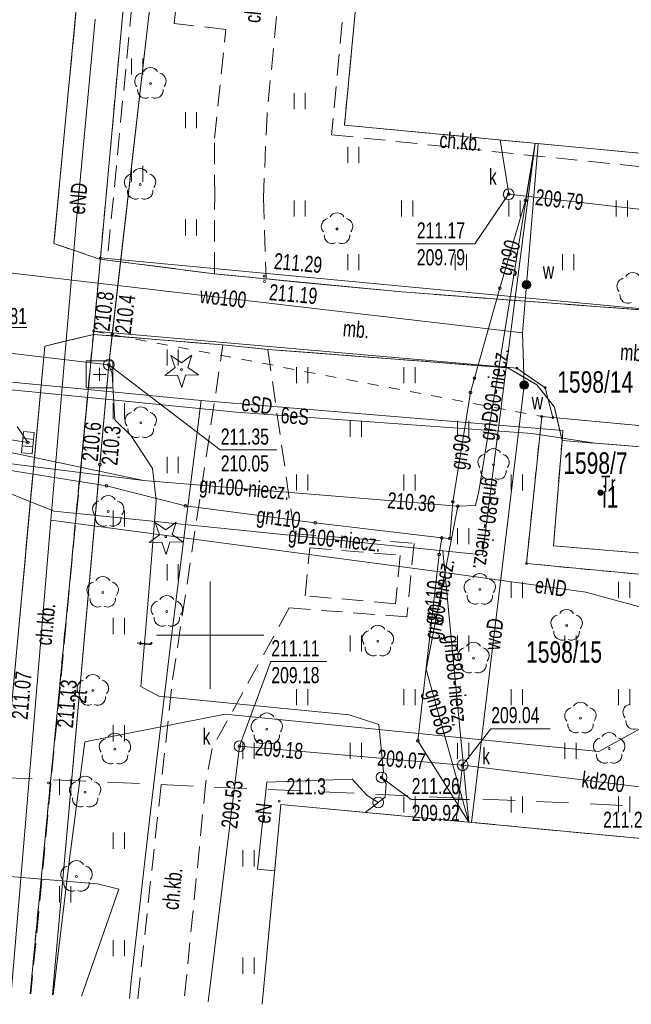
# Model space of a CAD drawing. Header units: millimetres. Extents: x 6874 to 479855, y -393105 to -20937.
# Tile 28 of 42: x 270593 to 299071, y -390325 to -344467. Entities that reach past the tile are written whole.
import ezdxf

# ---------------------------------------------------------------- set-up
doc = ezdxf.new("R2010")
doc.units = ezdxf.units.MM
doc.header["$MEASUREMENT"] = 0
for name, pattern in [('2_OTKC', [1500, 1000, -500]), ('2_OTKJ', [2000, 1500, -500]), ('2_OTKU', [2000, 1500, -500]), ('2_OTZI', [1500, 1000, -500]), ('2_OTZT', [1500, 1000, -500]), ('4', [2500, 1500, -1000]), ('EGUG', [1000, 500, -500])]:
    doc.linetypes.add(name, pattern=pattern)
doc.layers.add('Nowe_Rysunki i obrazki_Nr_pióra__1', color=7, linetype='Continuous', lineweight=13)
doc.styles.add('STYL_AUTOMATYCZNY_1', font='arial.ttf', dxfattribs={"width": 0.7})

msp = doc.modelspace()

# ---------------------------------------------------------------- linework, layer by layer
at = {"layer": 'Nowe_Rysunki i obrazki_Nr_pióra__1', "color": 7, "linetype": '2_OTKC', "lineweight": 13}
for p, q in [((275277, -322295), (272189, -354895)), ((276539, -336322), (274673, -355665)), ((283290, -336847), (282110, -348854)), ((286298, -337116), (285118, -349826)), ((286877, -337168), (285714, -349377)), ((277781, -344637), (278475, -338918)), ((280197, -344926), (277781, -344637)), ((279664, -349992), (280197, -344926)), ((282110, -348854), (281940, -352764)), ((285714, -349377), (302802, -351004)), ((285118, -349826), (303258, -351706)), ((279674, -352699), (279664, -349992)), ((279658, -356302), (279674, -352699)), ((281940, -352764), (282064, -356542)), ((274311, -355619), (272189, -354895)), ((274311, -355619), (274673, -355665)), ((279658, -356302), (282064, -356542)), ((274034, -359123), (271114, -389841)), ((274034, -359123), (271765, -359676)), ((271765, -359676), (268972, -389745)), ((277714, -375205), (280059, -359617)), ((282142, -359826), (280059, -359617)), ((282142, -359826), (283388, -368406)), ((283388, -368406), (288958, -368856)), ((283878, -371296), (284098, -369066)), ((284098, -369066), (288308, -369416)), ((288958, -368856), (288618, -372276)), ((288308, -369416), (288088, -371666)), ((288088, -371666), (283878, -371296)), ((283148, -371866), (279548, -378406)), ((288618, -372276), (283148, -371866)), ((276093, -390065), (277714, -375205)), ((279548, -378406), (279261, -379985)), ((279261, -379985), (278248, -390162))]:
    msp.add_line(p, q, dxfattribs=at)
at = {"layer": 'Nowe_Rysunki i obrazki_Nr_pióra__1', "color": 7, "linetype": '2_OTKJ', "lineweight": 13}
for p, q in [((275277, -322295), (272189, -354895)), ((271765, -359676), (268972, -389745))]:
    msp.add_line(p, q, dxfattribs=at)
at = {"layer": 'Nowe_Rysunki i obrazki_Nr_pióra__1', "color": 7, "linetype": 'Continuous', "lineweight": 13}
for p, q in [((272189, -354895), (275277, -322295)), ((278270, -329837), (274741, -360538)), ((277668, -335078), (274905, -359114)), ((276128, -336196), (274348, -355556)), ((285714, -349377), (286877, -337168)), ((273242, -353776), (274112, -344443)), ((275806, -347026), (275806, -346276)), ((276331, -347026), (276331, -346276)), ((283366, -348633), (283366, -347883)), ((283891, -348633), (283891, -347883)), ((278306, -349526), (278306, -348776)), ((278831, -349526), (278831, -348776)), ((302802, -351004), (285714, -349377)), ((291968, -366446), (294589, -350222)), ((293362, -352597), (292962, -350067)), ((293731, -356934), (294589, -350222)), ((294148, -352886), (294589, -350222)), ((294194, -356810), (294739, -350237)), ((285866, -351133), (285866, -350383)), ((286391, -351133), (286391, -350383)), ((275806, -352026), (275806, -351276)), ((276331, -352026), (276331, -351276)), ((293358, -352596), (291778, -354906)), ((306856, -354156), (293362, -352597)), ((283366, -353633), (283366, -352883)), ((283891, -353633), (283891, -352883)), ((288366, -353633), (288366, -352883)), ((288891, -353633), (288891, -352883)), ((292948, -356976), (294148, -352886)), ((293366, -353633), (293366, -352883)), ((293891, -353633), (293891, -352883)), ((298366, -353633), (298366, -352883)), ((298891, -353633), (298891, -352883)), ((272044, -367782), (273242, -353776)), ((278306, -354526), (278306, -353776)), ((278831, -354526), (278831, -353776)), ((289064, -354906), (291778, -354906)), ((285866, -356133), (285866, -355383)), ((286391, -356133), (286391, -355383)), ((290866, -356133), (290866, -355383)), ((291391, -356133), (291391, -355383)), ((295866, -356133), (295866, -355383)), ((296391, -356133), (296391, -355383)), ((294008, -359059), (265098, -355666)), ((274348, -355556), (274038, -358976)), ((306858, -358626), (274348, -355556)), ((274673, -355665), (279658, -356302)), ((279658, -356302), (282064, -356542)), ((282064, -356542), (288393, -357149)), ((301593, -358134), (288393, -357149)), ((291768, -361156), (292948, -356976)), ((291768, -361156), (292948, -356976)), ((293097, -361893), (293731, -356934)), ((293097, -361893), (293731, -356934)), ((294008, -359059), (294194, -356810)), ((274741, -360538), (257778, -358567)), ((274741, -360538), (257778, -358567)), ((274038, -358976), (271078, -389839)), ((293738, -360696), (274038, -358976)), ((294085, -361483), (294008, -359059)), ((274034, -359123), (271765, -359676)), ((280059, -359617), (274034, -359123)), ((274905, -359114), (274741, -360538)), ((271765, -359676), (268972, -389745)), ((277452, -360580), (277452, -359830)), ((277977, -360580), (277977, -359830)), ((282142, -359826), (280059, -359617)), ((288095, -360276), (282142, -359826)), ((274933, -360361), (273683, -360361)), ((273683, -360361), (273683, -361611)), ((274933, -361611), (274933, -360361)), ((277827, -360672), (277634, -360104)), ((277634, -360104), (278124, -360451)), ((278124, -360451), (278605, -360092)), ((278605, -360092), (278427, -360665)), ((288095, -360276), (293327, -360687)), ((279044, -362196), (264973, -360847)), ((274741, -360538), (272113, -389886)), ((274308, -360686), (274308, -361286)), ((274741, -360538), (274325, -365184)), ((274898, -360966), (274741, -360538)), ((274898, -360966), (274741, -360538)), ((274741, -360538), (279934, -364506)), ((277346, -361031), (277827, -360672)), ((278427, -360665), (278917, -361012)), ((283480, -361399), (283480, -360649)), ((284005, -361399), (284005, -360649)), ((288480, -361399), (288480, -360649)), ((289005, -361399), (289005, -360649)), ((293327, -360687), (294677, -361473)), ((295058, -361606), (293738, -360696)), ((264258, -361106), (280668, -362746)), ((274008, -360986), (274608, -360986)), ((275028, -363106), (274898, -360966)), ((275028, -363106), (274898, -360966)), ((277946, -361024), (277346, -361031)), ((278138, -361592), (277946, -361024)), ((278317, -361019), (278138, -361592)), ((278917, -361012), (278317, -361019)), ((291588, -361826), (291768, -361156)), ((273683, -361611), (274933, -361611)), ((291625, -381854), (294085, -361483)), ((294677, -361473), (295488, -362516)), ((295418, -362996), (295058, -361606)), ((279044, -362196), (277677, -373069)), ((295886, -363595), (279044, -362196)), ((290768, -366916), (291588, -361826)), ((292138, -369396), (293097, -361893)), ((274952, -363080), (274952, -362330)), ((275477, -363080), (275477, -362330)), ((295847, -364063), (295488, -362516)), ((276358, -365936), (262867, -363067)), ((275787, -363852), (275028, -363106)), ((275787, -363852), (275028, -363106)), ((280668, -362746), (294458, -363746)), ((285980, -363899), (285980, -363149)), ((286505, -363899), (286505, -363149)), ((290980, -363899), (290980, -363149)), ((291505, -363899), (291505, -363149)), ((294188, -369796), (294898, -362946)), ((294898, -362946), (295418, -362996)), ((295418, -362996), (301258, -363546)), ((262502, -363522), (272193, -367354)), ((265811, -363362), (270977, -364162)), ((270978, -364166), (270468, -363411)), ((270680, -364636), (270777, -363640)), ((270777, -363640), (271274, -363689)), ((295847, -364063), (295886, -363595)), ((271243, -364012), (270745, -363964)), ((271274, -363689), (271178, -364684)), ((276778, -365366), (275787, -363852)), ((276778, -365366), (275787, -363852)), ((294458, -363746), (297375, -364189)), ((295443, -368975), (295847, -364063)), ((295847, -364063), (300727, -364464)), ((274638, -366176), (263768, -364436)), ((263768, -364436), (274638, -366176)), ((264468, -364426), (276358, -365936)), ((276358, -365936), (264468, -364426)), ((271209, -364361), (270711, -364312)), ((279934, -364506), (282567, -364506)), ((271178, -364684), (270680, -364636)), ((277452, -365580), (277452, -364830)), ((277977, -365580), (277977, -364830)), ((274325, -365184), (272113, -389886)), ((276948, -366866), (276778, -365366)), ((276948, -366866), (276778, -365366)), ((290988, -367126), (276358, -365936)), ((283480, -366399), (283480, -365649)), ((284005, -366399), (284005, -365649)), ((288480, -366399), (288480, -365649)), ((289005, -366399), (289005, -365649)), ((293480, -366399), (293480, -365649)), ((294005, -366399), (294005, -365649)), ((274638, -366176), (278318, -367106)), ((291968, -366446), (291818, -367086)), ((276608, -371136), (276948, -366866)), ((276608, -371136), (276948, -366866)), ((278318, -367106), (284348, -367906)), ((290988, -367126), (289518, -374736)), ((290618, -368626), (290768, -366916)), ((291818, -367086), (290988, -367126)), ((272193, -367354), (290298, -369206)), ((274952, -368080), (274952, -367330)), ((275477, -368080), (275477, -367330)), ((270771, -382993), (272044, -367782)), ((272044, -367782), (290268, -370193)), ((277097, -368452), (276904, -367884)), ((276904, -367884), (277394, -368231)), ((277394, -368231), (277875, -367872)), ((277875, -367872), (277697, -368445)), ((284348, -367906), (290248, -368606)), ((290980, -368899), (290980, -368149)), ((291505, -368899), (291505, -368149)), ((276616, -368811), (277097, -368452)), ((277697, -368445), (278187, -368792)), ((290248, -368606), (290128, -369376)), ((290248, -368606), (290618, -368626)), ((277216, -368804), (276616, -368811)), ((277408, -369372), (277216, -368804)), ((277587, -368799), (277408, -369372)), ((278187, -368792), (277587, -368799)), ((300324, -369375), (295443, -368975)), ((290128, -369376), (289128, -378056)), ((290298, -369206), (292138, -369396)), ((290298, -369206), (291513, -381844)), ((277452, -370580), (277452, -369830)), ((277977, -370580), (277977, -369830)), ((301198, -370466), (294188, -369796)), ((290268, -370193), (296953, -371129)), ((279458, -375626), (279458, -370626)), ((279458, -375626), (279458, -370626)), ((293480, -371399), (293480, -370649)), ((294005, -371399), (294005, -370649)), ((298480, -371399), (298480, -370649)), ((299005, -371399), (299005, -370649)), ((276238, -375516), (276608, -371136)), ((276238, -375516), (276608, -371136)), ((296953, -371129), (301840, -372467)), ((274952, -373080), (274952, -372330)), ((275477, -373080), (275477, -372330)), ((277677, -373069), (276686, -381348)), ((276958, -373126), (281958, -373126)), ((276958, -373126), (281958, -373126)), ((285980, -373899), (285980, -373149)), ((286505, -373899), (286505, -373149)), ((290980, -373899), (290980, -373149)), ((291505, -373899), (291505, -373149)), ((295980, -373899), (295980, -373149)), ((296505, -373899), (296505, -373149)), ((280828, -378306), (282288, -374366)), ((282288, -374366), (284894, -374366)), ((291513, -381844), (289518, -374736)), ((277068, -375976), (276238, -375516)), ((277068, -375976), (276238, -375516)), ((282588, -376516), (277068, -375976)), ((282588, -376516), (277068, -375976)), ((283480, -376399), (283480, -375649)), ((284005, -376399), (284005, -375649)), ((288480, -376399), (288480, -375649)), ((289005, -376399), (289005, -375649)), ((293480, -376399), (293480, -375649)), ((294005, -376399), (294005, -375649)), ((298480, -376399), (298480, -375649)), ((299005, -376399), (299005, -375649)), ((280160, -376813), (273621, -378096)), ((297558, -378546), (280160, -376813)), ((285938, -376836), (282588, -376516)), ((285938, -376836), (282588, -376516)), ((287318, -377296), (285938, -376836)), ((287318, -377296), (285938, -376836)), ((274952, -378080), (274952, -377330)), ((275477, -378080), (275477, -377330)), ((287528, -379516), (287318, -377296)), ((287528, -379516), (287318, -377296)), ((299975, -377211), (297558, -378546)), ((291218, -379186), (292528, -377501)), ((292528, -377501), (295297, -377501)), ((273621, -378096), (272911, -383563)), ((280826, -378303), (279373, -390212)), ((291218, -379185), (280826, -378303)), ((280980, -378899), (280980, -378149)), ((281505, -378899), (281505, -378149)), ((285980, -378899), (285980, -378149)), ((286505, -378899), (286505, -378149)), ((289128, -378056), (291513, -381844)), ((290980, -378899), (290980, -378149)), ((291505, -378899), (291505, -378149)), ((295980, -378899), (295980, -378149)), ((296505, -378899), (296505, -378149)), ((290909, -381787), (291218, -379185)), ((304424, -380797), (291218, -379185)), ((287443, -379756), (287528, -379516)), ((287443, -379756), (287528, -379516)), ((272452, -380580), (272452, -379830)), ((272977, -380580), (272977, -379830)), ((282108, -379976), (281668, -384036)), ((286068, -379836), (282108, -379976)), ((286768, -380596), (286068, -379836)), ((287658, -380036), (287443, -379756)), ((287658, -380036), (287443, -379756)), ((287443, -379756), (288822, -380784)), ((287608, -380676), (287658, -380036)), ((287608, -380676), (287658, -380036)), ((287288, -380921), (286768, -380596)), ((281876, -390325), (282756, -381016)), ((282756, -381016), (299875, -382634)), ((286680, -381387), (287608, -380676)), ((286680, -381387), (287608, -380676)), ((288480, -381399), (288480, -380649)), ((288822, -380784), (291536, -380784)), ((289005, -381399), (289005, -380649)), ((293480, -381399), (293480, -380649)), ((294005, -381399), (294005, -380649)), ((298480, -381399), (298480, -380649)), ((299005, -381399), (299005, -380649)), ((276686, -381348), (275791, -389228)), ((274952, -383080), (274952, -382330)), ((275477, -383080), (275477, -382330)), ((274211, -384715), (257630, -383302)), ((257630, -383302), (274211, -384715)), ((270189, -389799), (270771, -382993)), ((280980, -383899), (280980, -383149)), ((281505, -383899), (281505, -383149)), ((272911, -383563), (272150, -389888)), ((281668, -384036), (282463, -384114)), ((274211, -384715), (275211, -384955)), ((272452, -385580), (272452, -384830)), ((272977, -385580), (272977, -384830)), ((275211, -384955), (273471, -389947)), ((274952, -388080), (274952, -387330)), ((275477, -388080), (275477, -387330)), ((280980, -388899), (280980, -388149)), ((281505, -388899), (281505, -388149)), ((275791, -389228), (275708, -390048))]:
    msp.add_line(p, q, dxfattribs=at)
at = {"layer": 'Nowe_Rysunki i obrazki_Nr_pióra__1', "color": 7, "linetype": 'EGUG', "lineweight": 13}
for p, q in [((276128, -336196), (274348, -355556)), ((274348, -355556), (274038, -358976)), ((274038, -358976), (271078, -389839)), ((274038, -358976), (294898, -362946)), ((294188, -369796), (294898, -362946)), ((294898, -362946), (295418, -362996)), ((295418, -362996), (301258, -363546)), ((301198, -370466), (294188, -369796))]:
    msp.add_line(p, q, dxfattribs=at)
at = {"layer": 'Nowe_Rysunki i obrazki_Nr_pióra__1', "color": 7, "linetype": '2_OTZI', "lineweight": 13}
for p, q in [((276539, -336322), (274673, -355665)), ((279664, -349992), (280197, -344926)), ((279674, -352699), (279664, -349992)), ((279658, -356302), (279674, -352699)), ((274673, -355665), (279658, -356302)), ((274034, -359123), (271114, -389841)), ((280059, -359617), (274034, -359123)), ((277714, -375205), (280059, -359617)), ((276093, -390065), (277714, -375205))]:
    msp.add_line(p, q, dxfattribs=at)
at = {"layer": 'Nowe_Rysunki i obrazki_Nr_pióra__1', "color": 7, "linetype": '2_OTZT', "lineweight": 13}
for p, q in [((283290, -336847), (282110, -348854)), ((286298, -337116), (285118, -349826)), ((277781, -344637), (278475, -338918)), ((280197, -344926), (277781, -344637)), ((282110, -348854), (281940, -352764)), ((285118, -349826), (303258, -351706)), ((281940, -352764), (282064, -356542)), ((282064, -356542), (288393, -357149)), ((288393, -357149), (301593, -358134)), ((288095, -360276), (282142, -359826)), ((282142, -359826), (283388, -368406)), ((293327, -360687), (288095, -360276)), ((294677, -361473), (293327, -360687)), ((295488, -362516), (294677, -361473)), ((295847, -364063), (295488, -362516)), ((295443, -368975), (295847, -364063)), ((283388, -368406), (288958, -368856)), ((288958, -368856), (288618, -372276)), ((300324, -369375), (295443, -368975)), ((283148, -371866), (279548, -378406)), ((288618, -372276), (283148, -371866)), ((279548, -378406), (279261, -379985)), ((279261, -379985), (278248, -390162)), ((281876, -390325), (282756, -381016)), ((282756, -381016), (299875, -382634))]:
    msp.add_line(p, q, dxfattribs=at)
at = {"layer": 'Nowe_Rysunki i obrazki_Nr_pióra__1', "color": 7, "linetype": '2_OTKU', "lineweight": 13}
for p, q in [((272189, -354895), (274311, -355619)), ((274311, -355619), (279945, -356339)), ((279945, -356339), (282064, -356542)), ((282064, -356542), (288393, -357149)), ((301593, -358134), (288393, -357149)), ((274034, -359123), (271765, -359676)), ((280059, -359617), (274034, -359123)), ((282142, -359826), (280059, -359617)), ((288095, -360276), (282142, -359826)), ((288095, -360276), (293327, -360687)), ((293327, -360687), (294677, -361473)), ((294677, -361473), (295488, -362516)), ((295847, -364063), (295488, -362516)), ((295847, -364063), (300727, -364464))]:
    msp.add_line(p, q, dxfattribs=at)
at = {"layer": 'Nowe_Rysunki i obrazki_Nr_pióra__1', "color": 7, "linetype": '4', "lineweight": 13}
msp.add_line((331118, -382519), (251985, -378961), dxfattribs=at)
at = {"layer": 'Nowe_Rysunki i obrazki_Nr_pióra__1', "color": 7, "linetype": 'Continuous', "lineweight": 13}
for centre, radius in [((276678, -347446), 45), ((276198, -352146), 45), ((293362, -352597), 250), ((293362, -352597), 62.5), ((294148, -352886), 62.5), ((285368, -354216), 45), ((274348, -355556), 45), ((281978, -356406), 45), ((281988, -356666), 45), ((294194, -356810), 200), ((294194, -356810), 175), ((294194, -356810), 150), ((294194, -356810), 125), ((294194, -356810), 100), ((294194, -356810), 75), ((294194, -356810), 50), ((292948, -356976), 62.5), ((294194, -356810), 25), ((294194, -356810), 7.15), ((274038, -358976), 45), ((274905, -359114), 62.5), ((274905, -359114), 62.5), ((274741, -360538), 250), ((274741, -360538), 62.5), ((278128, -360766), 45), ((293738, -360696), 45), ((291768, -361156), 62.5), ((294085, -361483), 200), ((294085, -361483), 175), ((294085, -361483), 150), ((294085, -361483), 125), ((291588, -361826), 62.5), ((294085, -361483), 100), ((294085, -361483), 75), ((294085, -361483), 50), ((294085, -361483), 25), ((294085, -361483), 7.15), ((295058, -361606), 45), ((294898, -362946), 45), ((295418, -362996), 45), ((276228, -363246), 45), ((270977, -364162), 62.5), ((274325, -365184), 62.5), ((274325, -365184), 62.5), ((292657, -365196), 45), ((274638, -366176), 62.5), ((297637, -366497), 125), ((297637, -366497), 112), ((297637, -366497), 100), ((290768, -366916), 62.5), ((297637, -366497), 87.5), ((297637, -366497), 75), ((297637, -366497), 62.5), ((297637, -366497), 50), ((297637, -366497), 37.5), ((297637, -366497), 25), ((297637, -366497), 12.5), ((297637, -366497), 2.5), ((278318, -367106), 62.5), ((290988, -367126), 62.5), ((274718, -367376), 45), ((284348, -367906), 62.5), ((277398, -368546), 45), ((290248, -368606), 62.5), ((290618, -368626), 62.5), ((290128, -369376), 62.5), ((294188, -369796), 45), ((292016, -371008), 45), ((274458, -371146), 45), ((277444, -372033), 45), ((296061, -372686), 45), ((287272, -373416), 45), ((291719, -374207), 45), ((273998, -375716), 45), ((296703, -376999), 45), ((282098, -377506), 45), ((280826, -378303), 250), ((280826, -378303), 62.5), ((289128, -378056), 62.5), ((275028, -378446), 45), ((298041, -378416), 45), ((291218, -379185), 250), ((291218, -379185), 62.5), ((287443, -379756), 250), ((287443, -379756), 62.5), ((271938, -380016), 45), ((273638, -380446), 45), ((282678, -380866), 45), ((287288, -380921), 250), ((273238, -384376), 45)]:
    msp.add_circle(centre, radius, dxfattribs=at)
for centre, start, end in [((276321, -347330), 102.1445, 221.86), ((276678, -347071), 30.1401, 149.8599), ((277035, -347330), 318.14, 77.8555), ((276458, -347750), 174.1482, 293.8542), ((276898, -347750), 246.1458, 5.8518), ((275841, -352030), 102.1445, 221.86), ((276198, -351771), 30.1401, 149.8599), ((276555, -352030), 318.14, 77.8555), ((275978, -352450), 174.1482, 293.8542), ((276418, -352450), 246.1458, 5.8518), ((285368, -353841), 30.1401, 149.8599), ((285011, -354100), 102.1445, 221.86), ((285725, -354100), 318.14, 77.8555), ((285148, -354520), 174.1482, 293.8542), ((285588, -354520), 246.1458, 5.8518), ((299136, -356619), 30.1401, 149.8599), ((298779, -356878), 102.1445, 221.86), ((298916, -357298), 174.1482, 293.8542), ((276228, -362871), 30.1401, 149.8599), ((275871, -363130), 102.1445, 221.86), ((276585, -363130), 318.14, 77.8555), ((276008, -363550), 174.1482, 293.8542), ((276448, -363550), 246.1458, 5.8518), ((292657, -364821), 30.1401, 149.8599), ((292300, -365080), 102.1445, 221.86), ((293014, -365080), 318.14, 77.8555), ((292437, -365500), 174.1482, 293.8542), ((292877, -365500), 246.1458, 5.8518), ((274718, -367001), 30.1401, 149.8599), ((274361, -367260), 102.1445, 221.86), ((275075, -367260), 318.14, 77.8555), ((274498, -367680), 174.1482, 293.8542), ((274938, -367680), 246.1458, 5.8518), ((274458, -370771), 30.1401, 149.8599), ((291660, -370892), 102.1445, 221.86), ((292016, -370633), 30.1401, 149.8599), ((292373, -370892), 318.14, 77.8555), ((274101, -371030), 102.1445, 221.86), ((274815, -371030), 318.14, 77.8555), ((274238, -371450), 174.1482, 293.8542), ((274678, -371450), 246.1458, 5.8518), ((277444, -371658), 30.1401, 149.8599), ((291796, -371312), 174.1482, 293.8542), ((292237, -371312), 246.1458, 5.8518), ((277087, -371917), 102.1445, 221.86), ((277801, -371917), 318.14, 77.8555), ((277224, -372337), 174.1482, 293.8542), ((277664, -372337), 246.1458, 5.8518), ((295704, -372570), 102.1445, 221.86), ((296061, -372311), 30.1401, 149.8599), ((296418, -372570), 318.14, 77.8555), ((287272, -373041), 30.1401, 149.8599), ((286915, -373300), 102.1445, 221.86), ((287629, -373300), 318.14, 77.8555), ((295841, -372990), 174.1482, 293.8542), ((296281, -372990), 246.1458, 5.8518), ((287052, -373719), 174.1482, 293.8542), ((287492, -373719), 246.1458, 5.8518), ((291363, -374091), 102.1445, 221.86), ((291719, -373832), 30.1401, 149.8599), ((292076, -374091), 318.14, 77.8555), ((291499, -374510), 174.1482, 293.8542), ((291940, -374510), 246.1458, 5.8518), ((273998, -375341), 30.1401, 149.8599), ((273641, -375600), 102.1445, 221.86), ((274355, -375600), 318.14, 77.8555), ((273778, -376020), 174.1482, 293.8542), ((274218, -376020), 246.1458, 5.8518), ((296703, -376624), 30.1401, 149.8599), ((299059, -376725), 102.1445, 221.86), ((282098, -377131), 30.1401, 149.8599), ((296346, -376883), 102.1445, 221.86), ((297060, -376883), 318.14, 77.8555), ((281741, -377390), 102.1445, 221.86), ((282455, -377390), 318.14, 77.8555), ((296483, -377303), 174.1482, 293.8542), ((296923, -377303), 246.1458, 5.8518), ((299196, -377145), 174.1482, 293.8542), ((275028, -378071), 30.1401, 149.8599), ((281878, -377810), 174.1482, 293.8542), ((282318, -377810), 246.1458, 5.8518), ((298041, -378041), 30.1401, 149.8599), ((274671, -378330), 102.1445, 221.86), ((275385, -378330), 318.14, 77.8555), ((297684, -378300), 102.1445, 221.86), ((298398, -378300), 318.14, 77.8555), ((274808, -378750), 174.1482, 293.8542), ((275248, -378750), 246.1458, 5.8518), ((297821, -378720), 174.1482, 293.8542), ((298261, -378720), 246.1458, 5.8518), ((273638, -380071), 30.1401, 149.8599), ((273281, -380330), 102.1445, 221.86), ((273995, -380330), 318.14, 77.8555), ((273418, -380750), 174.1482, 293.8542), ((273858, -380750), 246.1458, 5.8518), ((273238, -384001), 30.1401, 149.8599), ((272881, -384260), 102.1445, 221.86), ((273595, -384260), 318.14, 77.8555), ((273018, -384680), 174.1482, 293.8542), ((273458, -384680), 246.1458, 5.8518)]:
    msp.add_arc(centre, 375, start, end, dxfattribs=at)

# ---------------------------------------------------------------- texts
at = {"layer": 'Nowe_Rysunki i obrazki_Nr_pióra__1', "color": 7, "linetype": 'Continuous', "lineweight": 13, "char_height": 750, "attachment_point": 7, "style": 'STYL_AUTOMATYCZNY_1'}
for s, insert, rotation in [('\\A1;{\\pql;\\fArial|b0|i0|c238|p0;\\W0.700000;ch.kb.}', (281798, -344642), 84.388), ('\\A1;{\\pql;\\fArial|b0|i0|c238|p0;\\W0.700000;ch.kb.}', (290115, -350437), 355.256), ('\\A1;{\\pql;\\fArial|b0|i0|c238|p0;\\W0.700000;eND}', (273629, -353564), 84.6744), ('\\A1;{\\pql;\\fArial|b0|i0|c238|p0;\\W0.700000;209.79}', (294567, -353102), 353.41), ('\\A1;{\\pql;\\fArial|b0|i0|c238|p0;\\W0.700000;gn90}', (293682, -356498), 73.6484), ('\\A1;{\\pql;\\fArial|b0|i0|c238|p0;\\W0.700000;211.29}', (282404, -356086), 355), ('\\A1;{\\pql;\\fArial|b0|i0|c238|p0;\\W0.700000;210.8}', (274782, -359000), 83.443), ('\\A1;{\\pql;\\fArial|b0|i0|c238|p0;\\W0.700000;wo100}', (278951, -357661), 353.3062), ('\\A1;{\\pql;\\fArial|b0|i0|c238|p0;\\W0.700000;211.19}', (282180, -357534), 355), ('\\A1;{\\pql;\\fArial|b0|i0|c238|p0;\\W0.700000;210.4}', (275774, -359143), 83.443), ('\\A1;{\\pql;\\fArial|b0|i0|c238|p0;\\W0.700000;mb.}', (285616, -359213), 354.52), ('\\A1;{\\pql;\\fArial|b0|i0|c238|p0;\\W0.700000;gnD80-niecz.}', (292920, -364127), 80.8231), ('\\A1;{\\pql;\\fArial|b0|i0|c238|p0;\\W0.700000;mb.}', (298532, -360316), 355.74), ('\\A1;{\\pql;\\fArial|b0|i0|c238|p0;\\W0.700000;eSD}', (280888, -362687), 352.875), ('\\A1;{\\pql;\\fArial|b0|i0|c238|p0;\\W0.700000;6eS}', (282724, -363262), 355.8524), ('\\A1;{\\pql;\\fArial|b0|i0|c238|p0;\\W0.700000;210.6}', (274236, -365066), 84.883), ('\\A1;{\\pql;\\fArial|b0|i0|c238|p0;\\W0.700000;210.3}', (275148, -365246), 84.883), ('\\A1;{\\pql;\\fArial|b0|i0|c238|p0;\\W0.700000;gn90}', (291575, -365493), 80.8483), ('\\A1;{\\pql;\\fArial|b0|i0|c238|p0;\\W0.700000;gnB80-niecz.}', (292044, -365747), 262.3242), ('\\A1;{\\pql;\\fArial|b0|i0|c238|p0;\\W0.700000;gn100-niecz.}', (278916, -366716), 355.3498), ('\\A1;{\\pql;\\fArial|b0|i0|c238|p0;\\W0.700000;210.36}', (287693, -367225), 355.3498), ('\\A1;{\\pql;\\fArial|b0|i0|c238|p0;\\W0.700000;gn110}', (281563, -368112), 352.4427), ('\\A1;{\\pql;\\fArial|b0|i0|c238|p0;\\W0.700000;gD100-niecz.}', (283048, -369038), 354.168), ('\\A1;{\\pql;\\fArial|b0|i0|c238|p0;\\W0.700000;gn80-niecz.}', (290353, -373421), 79.067), ('\\A1;{\\pql;\\fArial|b0|i0|c238|p0;\\W0.700000;eND}', (294552, -371162), 352.0344), ('\\A1;{\\pql;\\fArial|b0|i0|c238|p0;\\W0.700000;gn110}', (290320, -372689), 83.4281), ('\\A1;{\\pql;\\fArial|b0|i0|c238|p0;\\W0.700000;ch.kb.}', (272084, -373634), 84.542), ('\\A1;{\\pql;\\fArial|b0|i0|c238|p0;\\W0.700000;woD}', (292959, -373858), 83.1147), ('\\A1;{\\pql;\\fArial|b0|i0|c238|p0;\\W0.700000;gnB80-niecz.}', (290108, -373181), 275.4735), ('\\A1;{\\pql;\\fArial|b0|i0|c238|p0;\\W0.700000;t}', (276757, -373651), 85.1714), ('\\A1;{\\pql;\\fArial|b0|i0|c238|p0;\\W0.700000;211.07}', (270969, -377088), 85), ('\\A1;{\\pql;\\fArial|b0|i0|c238|p0;\\W0.700000;211.13}', (273080, -377478), 85), ('\\A1;{\\pql;\\fArial|b0|i0|c238|p0;\\W0.700000;2t}', (273689, -376334), 84.8831), ('\\A1;{\\pql;\\fArial|b0|i0|c238|p0;\\W0.700000;gnD80}', (289232, -375828), 285.6799), ('\\A1;{\\pql;\\fArial|b0|i0|c238|p0;\\W0.700000;209.18}', (281518, -378733), 355.14), ('\\A1;{\\pql;\\fArial|b0|i0|c238|p0;\\W0.700000;209.07}', (287218, -379213), 355.14), ('\\A1;{\\pql;\\fArial|b0|i0|c238|p0;\\W0.700000;kd200}', (296726, -380227), 353.0443), ('\\A1;{\\pql;\\fArial|b0|i0|c238|p0;\\W0.700000;209.53}', (280725, -382169), 83.04), ('\\A1;{\\pql;\\fArial|b0|i0|c238|p0;\\W0.700000;211.3}', (283017, -380558), 360), ('\\A1;{\\pql;\\fArial|b0|i0|c238|p0;\\W0.700000;eN}', (282264, -381930), 83.8147), ('\\A1;{\\pql;\\fArial|b0|i0|c238|p0;\\W0.700000;211.2}', (297760, -382103), 360), ('\\A1;{\\pql;\\fArial|b0|i0|c238|p0;\\W0.700000;ch.kb.}', (277991, -385955), 84.317)]:
    msp.add_mtext(s, dxfattribs=dict(at, insert=insert, rotation=rotation))
at = {"layer": 'Nowe_Rysunki i obrazki_Nr_pióra__1', "color": 7, "linetype": 'Continuous', "lineweight": 13, "attachment_point": 7, "style": 'STYL_AUTOMATYCZNY_1'}
for s, insert, char_height in [('\\A1;{\\pql;\\fArial|b0|i0|c238|p0;\\W0.700000;k}', (292436, -352158), 750), ('\\A1;{\\pql;\\fArial|b0|i0|c238|p0;\\W0.700000;211.17}', (289085, -354656), 750), ('\\A1;{\\pql;\\fArial|b0|i0|c238|p0;\\W0.700000;209.79}', (289085, -355919), 750), ('\\A1;{\\pql;\\fArial|b0|i0|c238|p0;\\W0.700000;w}', (294951, -356527), 750), ('\\A1;{\\pql;\\fArial|b0|i0|c238|p0;\\L\\W0.700000;\\L2481}', (269298, -358658), 750), ('\\A1;{\\pql;\\fArial|b0|i0|c238|p0;\\W0.700000;1598/14}', (295624, -361853), 1000), ('\\A1;{\\pql;\\fArial|b0|i0|c238|p0;\\W0.700000;w}', (294434, -362614), 750), ('\\A1;{\\pql;\\fArial|b0|i0|c238|p0;\\W0.700000;211.35}', (279956, -364269), 750), ('\\A1;{\\pql;\\fArial|b0|i0|c238|p0;\\W0.700000;1598/7}', (295904, -365633), 1000), ('\\A1;{\\pql;\\fArial|b0|i0|c238|p0;\\W0.700000;210.05}', (279956, -365519), 750), ('\\A1;{\\pql;\\fArial|b0|i0|c238|p0;\\W0.700000;Tr}', (297654, -366454), 750), ('\\A1;{\\pql;\\fArial|b0|i0|c238|p0;\\W0.700000;i1}', (297712, -367191), 1000), ('\\A1;{\\pql;\\fArial|b0|i0|c238|p0;\\W0.700000;211.11}', (282310, -374116), 750), ('\\A1;{\\pql;\\fArial|b0|i0|c238|p0;\\W0.700000;1598/15}', (294174, -374433), 1000), ('\\A1;{\\pql;\\fArial|b0|i0|c238|p0;\\W0.700000;209.18}', (282310, -375379), 750), ('\\A1;{\\pql;\\fArial|b0|i0|c238|p0;\\W0.700000;209.04}', (292550, -377242), 750), ('\\A1;{\\pql;\\fArial|b0|i0|c238|p0;\\W0.700000;k}', (279105, -378230), 750), ('\\A1;{\\pql;\\fArial|b0|i0|c238|p0;\\W0.700000;k}', (292126, -379150), 750), ('\\A1;{\\pql;\\fArial|b0|i0|c238|p0;\\W0.700000;211.26}', (288844, -380547), 750), ('\\A1;{\\pql;\\fArial|b0|i0|c238|p0;\\W0.700000;209.92}', (288844, -381797), 750)]:
    msp.add_mtext(s, dxfattribs=dict(at, insert=insert, char_height=char_height))

doc.saveas('drawing.dxf')
